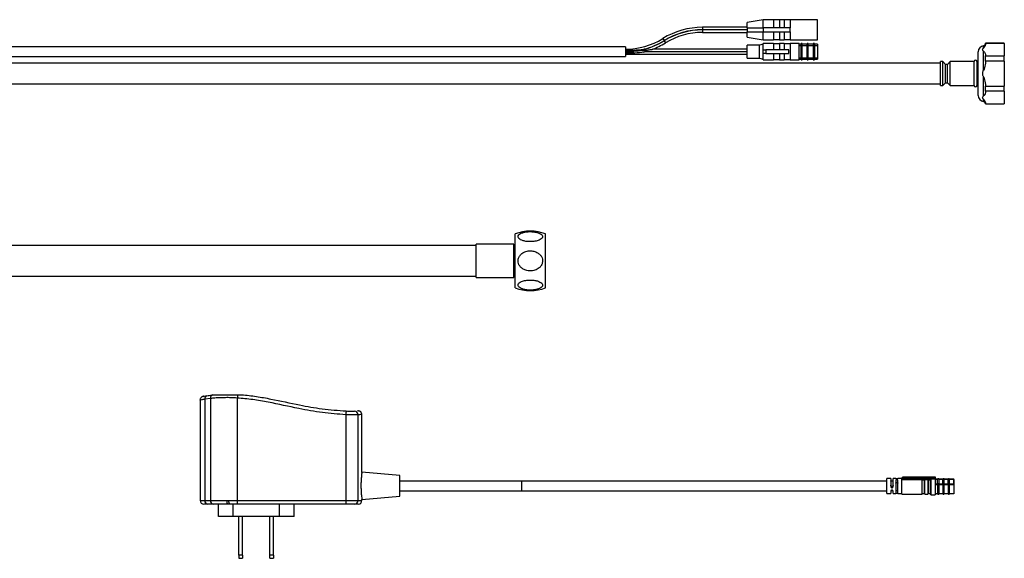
# Model space of a CAD drawing. Header units: millimetres. Extents: x 43 to 263, y 75 to 143.
# Tile 11 of 11: x 162 to 263, y 75 to 131. Entities that reach past the tile are written whole.
import ezdxf

# ---------------------------------------------------------------- set-up
doc = ezdxf.new("R2010")
doc.units = ezdxf.units.MM

msp = doc.modelspace()

# ---------------------------------------------------------------- linework, layer by layer
at = {"color": 7, "linetype": 'Continuous', "lineweight": 25}
for p, q in [((238.69, 130.61), (237.06, 130.32)), ((239.76, 130.61), (238.69, 130.61)), ((238.69, 129.77), (238.69, 130.61)), ((239.76, 130.61), (239.76, 129.77)), ((240.36, 130.59), (239.76, 130.59)), ((240.86, 130.61), (240.36, 130.61)), ((240.36, 130.61), (240.36, 129.77)), ((240.86, 130.61), (240.86, 129.77)), ((241.46, 130.59), (240.86, 130.59)), ((244.26, 130.61), (241.46, 130.61)), ((241.46, 130.61), (241.46, 129.77)), ((244.26, 128.54), (244.26, 130.61)), ((237.06, 129.84), (232.47, 129.84)), ((232.47, 129.84), (232.47, 129.59)), ((232.47, 129.59), (237.06, 129.59)), ((237.06, 129.56), (232.47, 129.56)), ((232.47, 129.56), (232.47, 129.31)), ((237.06, 129.77), (237.06, 130.32)), ((237.06, 129.77), (237.06, 129.37)), ((237.06, 129.77), (238.68, 129.77)), ((238.68, 129.77), (238.68, 129.37)), ((241.46, 129.77), (238.68, 129.77)), ((241.46, 129.37), (241.46, 129.77)), ((228.38, 128.67), (228.51, 128.46)), ((228.52, 128.44), (228.65, 128.23)), ((232.47, 129.31), (237.06, 129.31)), ((237.06, 129.37), (238.68, 129.37)), ((237.06, 128.82), (237.06, 129.37)), ((237.06, 128.82), (238.69, 128.54)), ((238.68, 129.37), (241.46, 129.37)), ((238.69, 128.54), (238.69, 129.37)), ((238.69, 128.54), (239.76, 128.54)), ((239.76, 129.37), (239.76, 128.54)), ((239.76, 128.56), (240.36, 128.56)), ((240.36, 129.37), (240.36, 128.54)), ((240.36, 128.54), (240.86, 128.54)), ((240.86, 129.37), (240.86, 128.54)), ((240.86, 128.56), (241.46, 128.56)), ((241.46, 129.37), (241.46, 128.54)), ((241.46, 128.54), (244.26, 128.54)), ((224.56, 127.82), (107.79, 127.82)), ((224.56, 127.82), (224.56, 126.82)), ((226.58, 127.59), (226.48, 127.59)), ((237.06, 127.59), (227.37, 127.59)), ((238.33, 127.99), (237.06, 127.99)), ((237.06, 126.66), (237.06, 127.99)), ((238.71, 128.11), (238.33, 127.99)), ((238.33, 126.66), (238.33, 127.99)), ((239.76, 128.16), (238.71, 128.16)), ((238.71, 127.52), (238.71, 128.16)), ((238.71, 127.12), (238.71, 127.52)), ((238.71, 127.52), (238.96, 127.52)), ((238.96, 127.52), (238.96, 127.12)), ((241.33, 127.52), (238.96, 127.52)), ((239.76, 128.16), (239.76, 127.52)), ((240.36, 128.14), (239.76, 128.14)), ((240.86, 128.16), (240.36, 128.16)), ((240.36, 128.16), (240.36, 127.52)), ((240.86, 128.16), (240.86, 127.52)), ((241.46, 128.14), (240.86, 128.14)), ((241.33, 127.12), (241.33, 127.52)), ((242.38, 128.16), (241.46, 128.16)), ((241.46, 128.16), (241.46, 126.49)), ((242.38, 126.49), (242.38, 128.16)), ((242.58, 128.11), (242.38, 128.11)), ((242.38, 127.95), (242.58, 127.95)), ((242.71, 128.16), (242.58, 128.16)), ((242.58, 127.98), (242.58, 128.16)), ((242.58, 127.98), (242.71, 127.98)), ((242.58, 126.67), (242.58, 127.98)), ((242.71, 127.98), (242.71, 128.16)), ((243.21, 128.11), (242.71, 128.11)), ((242.71, 126.67), (242.71, 127.98)), ((242.71, 127.95), (243.21, 127.95)), ((243.33, 128.16), (243.21, 128.16)), ((243.21, 127.98), (243.21, 128.16)), ((243.21, 127.98), (243.33, 127.98)), ((243.21, 126.67), (243.21, 127.98)), ((243.33, 127.98), (243.33, 128.16)), ((243.83, 128.11), (243.33, 128.11)), ((243.33, 126.67), (243.33, 127.98)), ((243.33, 127.95), (243.83, 127.95)), ((243.96, 128.16), (243.83, 128.16)), ((243.83, 128.16), (243.83, 127.98)), ((243.83, 127.98), (243.83, 126.67)), ((243.83, 127.98), (243.96, 127.98)), ((243.96, 128.16), (243.96, 127.98)), ((244.26, 128.11), (243.96, 128.11)), ((243.96, 127.98), (243.96, 126.67)), ((243.96, 127.95), (244.26, 127.95)), ((244.26, 128.11), (244.26, 127.95)), ((244.26, 127.95), (244.26, 126.7)), ((261.32, 127.7), (261.32, 127.94)), ((263.46, 128.2), (261.53, 128.2)), ((261.53, 128.18), (261.53, 128.2)), ((261.53, 128.18), (261.53, 128.17)), ((263.46, 128.18), (261.53, 128.18)), ((263.46, 128.18), (263.46, 128.2)), ((263.46, 128.18), (263.46, 126.9)), ((107.79, 126.82), (224.56, 126.82)), ((224.56, 127.34), (225.19, 127.34)), ((224.56, 127.06), (237.06, 127.06)), ((237.06, 127.31), (226.51, 127.31)), ((226.61, 127.34), (237.06, 127.34)), ((237.06, 126.66), (238.33, 126.66)), ((238.33, 126.66), (238.71, 126.54)), ((238.96, 127.12), (238.71, 127.12)), ((238.71, 126.49), (238.71, 127.12)), ((238.71, 126.49), (239.76, 126.49)), ((238.96, 127.12), (241.33, 127.12)), ((239.76, 127.12), (239.76, 126.49)), ((239.76, 126.51), (240.36, 126.51)), ((240.36, 127.12), (240.36, 126.49)), ((240.36, 126.49), (240.86, 126.49)), ((240.86, 127.12), (240.86, 126.49)), ((240.86, 126.51), (241.46, 126.51)), ((241.46, 126.49), (242.38, 126.49)), ((242.38, 126.7), (242.58, 126.7)), ((242.38, 126.54), (242.58, 126.54)), ((242.58, 126.67), (242.71, 126.67)), ((242.58, 126.49), (242.58, 126.67)), ((242.58, 126.49), (242.71, 126.49)), ((242.71, 126.7), (243.21, 126.7)), ((242.71, 126.49), (242.71, 126.67)), ((242.71, 126.54), (243.21, 126.54)), ((243.21, 126.67), (243.33, 126.67)), ((243.21, 126.49), (243.21, 126.67)), ((243.21, 126.49), (243.33, 126.49)), ((243.33, 126.7), (243.83, 126.7)), ((243.33, 126.49), (243.33, 126.67)), ((243.33, 126.54), (243.83, 126.54)), ((243.83, 126.67), (243.96, 126.67)), ((243.83, 126.67), (243.83, 126.49)), ((243.83, 126.49), (243.96, 126.49)), ((243.96, 126.7), (244.26, 126.7)), ((243.96, 126.67), (243.96, 126.49)), ((243.96, 126.54), (244.26, 126.54)), ((244.26, 126.7), (244.26, 126.54)), ((260.78, 122.82), (260.78, 127.32)), ((261.32, 125.4), (261.32, 127.38)), ((261.53, 126.91), (261.53, 126.9)), ((261.53, 126.36), (261.53, 126.9)), ((261.53, 126.9), (263.46, 126.9)), ((263.46, 126.36), (263.46, 126.9)), ((256.91, 126.14), (107.79, 126.14)), ((257.16, 126.3), (256.91, 126.3)), ((256.91, 123.85), (256.91, 126.3)), ((257.41, 126.02), (257.16, 126.3)), ((257.16, 123.85), (257.16, 126.3)), ((257.61, 126.02), (257.41, 126.02)), ((257.41, 124.12), (257.41, 126.02)), ((257.91, 126.3), (257.61, 126.02)), ((257.61, 124.12), (257.61, 126.02)), ((260.36, 126.3), (257.91, 126.3)), ((257.91, 123.85), (257.91, 126.3)), ((260.36, 123.85), (260.36, 126.3)), ((260.66, 123.85), (260.66, 126.3)), ((261.53, 126.36), (261.53, 126.33)), ((263.46, 126.36), (261.53, 126.36)), ((263.46, 126.36), (263.46, 123.79)), ((261.32, 122.77), (261.32, 124.75)), ((107.79, 124.01), (256.91, 124.01)), ((256.91, 123.85), (257.16, 123.85)), ((257.16, 123.85), (257.41, 124.12)), ((257.41, 124.12), (257.61, 124.12)), ((257.61, 124.12), (257.91, 123.85)), ((257.91, 123.85), (260.36, 123.85)), ((261.53, 123.81), (261.53, 123.79)), ((261.53, 123.79), (263.46, 123.79)), ((261.53, 123.25), (261.53, 123.79)), ((263.46, 123.25), (263.46, 123.79)), ((261.32, 122.21), (261.32, 122.44)), ((263.46, 123.25), (261.53, 123.25)), ((261.53, 123.25), (261.53, 123.24)), ((263.46, 123.25), (263.46, 121.96)), ((261.53, 121.98), (261.53, 121.96)), ((261.53, 121.96), (263.46, 121.96)), ((261.53, 121.95), (261.53, 121.96)), ((261.53, 121.95), (263.46, 121.95)), ((263.46, 121.95), (263.46, 121.96)), ((213.22, 103.05), (213.22, 108.6)), ((216.34, 103.05), (216.34, 108.6)), ((209.22, 107.39), (134.22, 107.39)), ((213.09, 107.55), (209.22, 107.55)), ((209.22, 104.1), (209.22, 107.55)), ((213.09, 104.1), (213.09, 107.55)), ((213.22, 107.32), (213.09, 107.32)), ((134.22, 104.26), (209.22, 104.26)), ((213.09, 104.32), (213.22, 104.32)), ((209.22, 104.1), (213.09, 104.1)), ((182.18, 92.06), (182.32, 92.07)), ((180.87, 91.53), (180.87, 81.2)), ((181.93, 91.69), (181.34, 91.6)), ((181.34, 91.6), (181.34, 81.2)), ((181.93, 91.69), (181.93, 81.2)), ((184.67, 91.73), (184.67, 81.2)), ((195.84, 90.02), (195.84, 81.2)), ((197.08, 90.02), (197.08, 81.2)), ((197.49, 84.09), (197.49, 90.03)), ((201.38, 83.76), (197.49, 84.11)), ((201.38, 81.64), (201.38, 83.76)), ((251.38, 83.2), (201.38, 83.2)), ((213.88, 83.2), (201.38, 83.2)), ((213.88, 83.2), (213.88, 82.7)), ((251.81, 83.47), (251.38, 83.47)), ((251.38, 81.92), (251.38, 83.47)), ((251.81, 83.47), (251.81, 82.63)), ((252.03, 83.18), (251.81, 83.18)), ((252.31, 83.47), (252.03, 83.47)), ((252.03, 82.63), (252.03, 83.47)), ((252.31, 83.47), (252.31, 83.47)), ((252.31, 83.27), (252.31, 81.92)), ((252.92, 83.47), (252.53, 83.47)), ((252.53, 83.47), (252.53, 83.47)), ((252.53, 81.92), (252.53, 83.27)), ((253.01, 83.54), (252.92, 83.54)), ((252.92, 81.86), (252.92, 83.54)), ((253.01, 83.44), (253.01, 83.6)), ((253.03, 83.6), (253.01, 83.6)), ((253.01, 83.37), (253.01, 83.44)), ((253.01, 83.44), (256.38, 83.44)), ((253.01, 83.37), (255.01, 83.37)), ((256.36, 83.61), (253.03, 83.61)), ((253.03, 83.61), (253.03, 83.48)), ((253.03, 83.48), (256.36, 83.48)), ((253.03, 83.48), (253.03, 83.45)), ((253.03, 83.45), (256.36, 83.45)), ((255.01, 81.86), (255.01, 83.37)), ((255.03, 83.31), (255.26, 83.31)), ((255.03, 81.92), (255.03, 83.31)), ((255.26, 81.92), (255.26, 83.31)), ((255.31, 81.86), (255.31, 83.37)), ((255.31, 83.37), (255.61, 83.37)), ((255.61, 83.37), (255.61, 81.86)), ((255.66, 83.31), (255.88, 83.31)), ((255.66, 81.92), (255.66, 83.31)), ((255.88, 81.92), (255.88, 83.31)), ((255.93, 81.8), (255.93, 83.43)), ((255.93, 83.43), (256.36, 83.43)), ((256.36, 83.48), (256.36, 83.61)), ((256.38, 83.6), (256.36, 83.6)), ((256.36, 83.48), (256.36, 83.45)), ((256.36, 83.43), (256.36, 81.8)), ((256.38, 83.44), (256.38, 83.6)), ((256.38, 83.4), (256.38, 83.44)), ((256.61, 83.38), (256.38, 83.38)), ((256.38, 83.38), (256.61, 83.38)), ((256.61, 82.87), (256.61, 83.38)), ((256.61, 83.38), (256.61, 83.38)), ((257.15, 83.38), (256.76, 83.38)), ((256.76, 82.87), (256.76, 83.38)), ((256.76, 83.38), (257.15, 83.38)), ((256.76, 83.38), (256.76, 83.38)), ((257.15, 82.87), (257.15, 83.38)), ((257.15, 83.38), (257.15, 83.38)), ((257.68, 83.38), (257.29, 83.38)), ((257.29, 82.87), (257.29, 83.38)), ((257.29, 83.38), (257.68, 83.38)), ((257.29, 83.38), (257.29, 83.38)), ((257.68, 82.87), (257.68, 83.38)), ((257.68, 83.38), (257.68, 83.38)), ((258.28, 83.38), (257.83, 83.38)), ((257.83, 82.87), (257.83, 83.38)), ((257.83, 83.38), (258.28, 83.38)), ((257.83, 83.38), (257.83, 83.38)), ((258.28, 82.87), (258.28, 83.38)), ((258.28, 83.38), (258.28, 83.38)), ((258.31, 82.84), (258.31, 83.35)), ((201.38, 82.2), (251.38, 82.2)), ((201.38, 82.2), (213.88, 82.2)), ((213.88, 82.7), (213.88, 82.2)), ((251.38, 81.92), (251.81, 81.92)), ((251.81, 82.17), (251.81, 81.92)), ((251.83, 82.22), (252.02, 82.22)), ((252.03, 81.92), (252.03, 82.17)), ((252.03, 81.92), (252.31, 81.92)), ((252.32, 82.22), (252.52, 82.22)), ((252.53, 81.92), (252.92, 81.92)), ((255.03, 81.92), (255.26, 81.92)), ((255.66, 81.92), (255.88, 81.92)), ((256.61, 82.87), (256.38, 82.87)), ((256.38, 82.85), (256.61, 82.85)), ((256.38, 81.91), (256.61, 81.91)), ((256.61, 82.87), (256.61, 82.85)), ((256.61, 82.85), (256.61, 81.91)), ((256.76, 82.85), (256.76, 82.87)), ((257.15, 82.87), (256.76, 82.87)), ((256.76, 81.91), (256.76, 82.85)), ((256.76, 82.85), (257.15, 82.85)), ((256.76, 81.91), (257.15, 81.91)), ((257.15, 82.87), (257.15, 82.85)), ((257.15, 82.85), (257.15, 81.91)), ((257.29, 82.85), (257.29, 82.87)), ((257.68, 82.87), (257.29, 82.87)), ((257.29, 81.91), (257.29, 82.85)), ((257.29, 82.85), (257.68, 82.85)), ((257.29, 81.91), (257.68, 81.91)), ((257.68, 82.87), (257.68, 82.85)), ((257.68, 82.85), (257.68, 81.91)), ((257.83, 82.85), (257.83, 82.87)), ((258.28, 82.87), (257.83, 82.87)), ((257.83, 81.91), (257.83, 82.85)), ((257.83, 82.85), (258.28, 82.85)), ((257.83, 81.91), (258.28, 81.91)), ((258.28, 82.87), (258.28, 82.85)), ((258.28, 82.85), (258.28, 81.91)), ((180.87, 81.2), (181.34, 81.2)), ((181.34, 81.2), (181.93, 81.2)), ((181.93, 81.2), (183.63, 81.2)), ((183.63, 81.2), (183.8, 81.2)), ((183.8, 81.2), (184.67, 81.2)), ((184.67, 81.2), (195.84, 81.2)), ((195.84, 81.2), (197.08, 81.2)), ((197.08, 81.2), (197.49, 81.2)), ((197.49, 81.29), (201.38, 81.64)), ((197.49, 81.2), (197.49, 81.29)), ((252.92, 81.86), (255.01, 81.86)), ((255.31, 81.86), (255.61, 81.86)), ((255.93, 81.8), (256.36, 81.8)), ((181.63, 80.82), (181.25, 80.82)), ((182.22, 80.82), (181.63, 80.82)), ((183.74, 80.82), (182.22, 80.82)), ((182.76, 79.57), (182.76, 80.82)), ((183.9, 80.82), (183.74, 80.82)), ((184.69, 80.82), (183.9, 80.82)), ((184.26, 79.57), (184.26, 80.82)), ((195.85, 80.82), (184.69, 80.82)), ((189.01, 79.57), (189.01, 80.82)), ((190.51, 79.57), (190.51, 80.82)), ((196.72, 80.82), (195.85, 80.82)), ((197.11, 80.82), (196.72, 80.82)), ((184.26, 79.57), (182.76, 79.57)), ((189.01, 79.57), (184.26, 79.57)), ((184.86, 75.57), (184.86, 79.57)), ((185.23, 75.57), (185.23, 79.57)), ((188.04, 75.57), (188.04, 79.57)), ((188.41, 75.57), (188.41, 79.57)), ((190.51, 79.57), (189.01, 79.57)), ((184.86, 75.57), (184.86, 75.26)), ((185.23, 75.57), (184.86, 75.57)), ((184.86, 75.26), (185.23, 75.26)), ((185.23, 75.57), (185.23, 75.26)), ((188.41, 75.57), (188.04, 75.57)), ((188.04, 75.26), (188.04, 75.57)), ((188.04, 75.26), (188.41, 75.26)), ((188.41, 75.57), (188.41, 75.26))]:
    msp.add_line(p, q, dxfattribs=at)
at = {"color": 7, "linetype": 'Continuous', "lineweight": 25, "flags": 128}
msp.add_lwpolyline([(183.74, 80.82), (183.72, 80.83), (183.7, 80.85), (183.68, 80.89), (183.66, 80.93), (183.65, 80.99), (183.64, 81.06), (183.63, 81.13), (183.63, 81.2)], dxfattribs=at)
at = {"color": 7, "linetype": 'Continuous', "lineweight": 25}
for centre, radius, start, end in [((232.47, 122.07), 7.76, 90, 121.7883), ((232.47, 122.07), 7.51, 90, 121.7883), ((232.47, 122.07), 7.49, 90, 121.7883), ((224.56, 134.82), 7.24, 270, 301.7883), ((224.56, 134.82), 7.49, 284.8466, 301.7883), ((224.56, 134.82), 7.51, 285.5471, 301.7883), ((232.47, 122.07), 7.24, 90, 121.7883), ((224.56, 134.82), 7.76, 290.6381, 301.7883), ((261.41, 127.32), 0.625, 98.2132, 180), ((261.28, 128.19), 0.25, 278.2132, 0), ((224.56, 134.82), 7.51, 270, 276.376), ((224.56, 134.82), 7.76, 283.79, 285.2971), ((260.51, 126.3), 0.15, 0, 180), ((260.16, 126.55), 0.625, 323.1301, 0), ((260.51, 123.85), 0.15, 180, 0), ((260.16, 123.6), 0.625, 0, 36.8699), ((261.41, 122.82), 0.625, 180, 261.7868), ((261.28, 121.96), 0.25, 0, 81.7868), ((214.78, 104.38), 4.5, 69.6825, 110.3175), ((214.78, 107.27), 4.5, 249.6825, 290.3175), ((182.26, 91.74), 0.33, 104.5844, 189.1541), ((190.37, 91.4), 5.7, 173.2371, 176.6641), ((181.66, 91.66), 0.326, 107.3659, 190.3604), ((198.54, 90.03), 2.7, 172.2256, 180.1946), ((196.71, 90.02), 0.368, 358.8962, 89.6408), ((256.68, 83.36), 0.0762, 13.8768, 166.1232), ((256.68, 82.85), 0.0762, 13.8768, 166.1232), ((257.22, 83.36), 0.0762, 13.8768, 166.1232), ((257.22, 82.85), 0.0762, 13.8768, 166.1232), ((257.76, 83.36), 0.0762, 13.8768, 166.1232), ((257.76, 82.85), 0.0762, 13.8768, 166.1232), ((258.28, 83.35), 0.024, 2.7023, 92.4686), ((258.28, 82.84), 0.024, 2.7023, 92.4686), ((181.25, 81.2), 0.375, 180, 270), ((181.68, 81.16), 0.34, 173.44, 261.4151), ((182.27, 81.16), 0.34, 173.44, 261.4151), ((184.22, 81.11), 0.433, 168.4182, 221.6692), ((187.37, 81.11), 2.7, 178.0109, 185.9867), ((198.53, 81.11), 2.7, 178.0109, 185.9867), ((196.71, 81.19), 0.368, 271.2124, 1.1631), ((197.11, 81.2), 0.375, 270, 0)]:
    msp.add_arc(centre, radius, start, end, dxfattribs=at)
for points, knots in [([(224.56, 127.46), (224.59, 127.46), (224.64, 127.46), (224.73, 127.46), (224.88, 127.46), (225.14, 127.47), (225.57, 127.49), (226.02, 127.53), (226.34, 127.57), (226.45, 127.58), (226.48, 127.59), (226.48, 127.59), (226.48, 127.59), (226.48, 127.59), (226.48, 127.59)], [0, 0, 0, 0, 0.031175, 0.077081, 0.144247, 0.264088, 0.470932, 0.819169, 0.949779, 0.98269, 0.991586, 0.99608, 0.998928, 1, 1, 1, 1]), ([(226.6, 127.46), (226.6, 127.46), (226.51, 127.45), (226.1, 127.4), (225.64, 127.36), (225.25, 127.34), (225.2, 127.34), (225.19, 127.34), (225.19, 127.34), (225.18, 127.34), (225.18, 127.34), (225.18, 127.34), (225.18, 127.34), (225.18, 127.34), (225.18, 127.34), (225.18, 127.34), (225.18, 127.34)], [0, 0, 0, 0, 0.001502, 0.174698, 0.868465, 0.965332, 0.974841, 0.981302, 0.985749, 0.990348, 0.992105, 0.993878, 0.995097, 0.996314, 0.998168, 1, 1, 1, 1]), ([(226.58, 127.58), (226.58, 127.58), (226.58, 127.59), (226.58, 127.57), (226.58, 127.54), (226.59, 127.51), (226.59, 127.48), (226.6, 127.46), (226.6, 127.46)], [0, 0, 0, 0, 0.1239469, 0.3383097, 0.5545768, 0.7717829, 0.9889568, 1, 1, 1, 1]), ([(226.6, 127.46), (226.6, 127.46), (226.6, 127.46), (226.62, 127.46), (226.7, 127.47), (226.88, 127.5), (227.11, 127.54), (227.29, 127.57), (227.35, 127.58), (227.37, 127.59), (227.37, 127.59), (227.37, 127.59), (227.37, 127.59)], [0, 0, 0, 0, 0.002664, 0.016016, 0.069423, 0.283078, 0.71093, 0.925685, 0.961464, 0.976801, 0.992307, 1, 1, 1, 1]), ([(226.61, 127.34), (226.61, 127.34), (226.61, 127.34), (226.61, 127.35), (226.61, 127.37), (226.6, 127.41), (226.6, 127.44), (226.6, 127.46), (226.6, 127.46), (226.6, 127.46)], [0, 0, 0, 0, 0.094122, 0.304744, 0.515838, 0.730315, 0.944753, 0.989025, 1, 1, 1, 1]), ([(261.32, 127.38), (261.3, 127.4), (261.24, 127.45), (261.23, 127.55), (261.25, 127.65), (261.31, 127.69), (261.32, 127.7)], [0, 0, 0, 0, 0.191808, 0.520279, 0.876135, 1, 1, 1, 1]), ([(261.53, 128.17), (261.52, 128.09), (261.5, 127.95), (261.42, 127.8), (261.34, 127.72), (261.32, 127.7)], [0, 0, 0, 0, 0.4859512, 0.871629, 1, 1, 1, 1]), ([(224.56, 127.19), (224.59, 127.19), (224.62, 127.19), (224.69, 127.19), (224.8, 127.19), (225, 127.19), (225.49, 127.21), (225.99, 127.25), (226.4, 127.3), (226.49, 127.31), (226.51, 127.31), (226.52, 127.31), (226.52, 127.31), (226.52, 127.31), (226.52, 127.31), (226.52, 127.31)], [0, 0, 0, 0, 0.031077, 0.056527, 0.106777, 0.197792, 0.357633, 0.8361, 0.956514, 0.981793, 0.989156, 0.993101, 0.995863, 0.998625, 1, 1, 1, 1]), ([(261.32, 127.38), (261.34, 127.36), (261.45, 127.26), (261.51, 127.1), (261.53, 126.96), (261.53, 126.91)], [0, 0, 0, 0, 0.132271, 0.713251, 1, 1, 1, 1]), ([(261.32, 124.75), (261.32, 124.75), (261.29, 124.79), (261.25, 124.9), (261.23, 125.07), (261.25, 125.23), (261.28, 125.34), (261.31, 125.39), (261.32, 125.4)], [0, 0, 0, 0, 0.0350332, 0.2057774, 0.4998095, 0.7713732, 0.926539, 1, 1, 1, 1]), ([(261.53, 126.33), (261.53, 126.33), (261.53, 126.1), (261.47, 125.8), (261.38, 125.49), (261.33, 125.41), (261.32, 125.4), (261.32, 125.4)], [0, 0, 0, 0, 0.00627, 0.716081, 0.955556, 0.987155, 1, 1, 1, 1]), ([(261.32, 124.75), (261.33, 124.73), (261.39, 124.64), (261.48, 124.32), (261.51, 124.02), (261.53, 123.81)], [0, 0, 0, 0, 0.05274, 0.34622, 1, 1, 1, 1]), ([(261.32, 122.44), (261.3, 122.46), (261.24, 122.51), (261.23, 122.62), (261.25, 122.71), (261.31, 122.76), (261.32, 122.77)], [0, 0, 0, 0, 0.191808, 0.520279, 0.876135, 1, 1, 1, 1]), ([(261.53, 123.24), (261.53, 123.2), (261.52, 123.08), (261.46, 122.92), (261.36, 122.81), (261.32, 122.77)], [0, 0, 0, 0, 0.241076, 0.7213864, 1, 1, 1, 1]), ([(261.32, 122.44), (261.34, 122.42), (261.45, 122.32), (261.51, 122.16), (261.53, 122.02), (261.53, 121.98)], [0, 0, 0, 0, 0.132271, 0.713251, 1, 1, 1, 1]), ([(214.78, 107.8), (214.94, 107.8), (215.26, 107.82), (215.66, 107.93), (215.93, 108.08), (216.05, 108.24), (216.04, 108.4), (215.93, 108.54), (215.73, 108.66), (215.43, 108.76), (215.04, 108.83), (214.56, 108.84), (214.11, 108.77), (213.78, 108.64), (213.58, 108.49), (213.5, 108.33), (213.55, 108.18), (213.68, 108.05), (213.91, 107.93), (214.24, 107.84), (214.55, 107.8), (214.74, 107.8), (214.78, 107.8)], [0, 0, 0, 0, 0.067037, 0.134295, 0.183069, 0.232132, 0.274327, 0.313703, 0.355796, 0.404447, 0.462017, 0.528335, 0.599138, 0.654192, 0.699979, 0.745993, 0.786573, 0.826288, 0.870073, 0.921331, 0.981806, 1, 1, 1, 1]), ([(214.78, 104.79), (214.94, 104.81), (215.26, 104.83), (215.66, 105.06), (215.93, 105.35), (216.05, 105.68), (216.04, 106), (215.93, 106.28), (215.73, 106.52), (215.43, 106.73), (215.04, 106.86), (214.56, 106.87), (214.11, 106.73), (213.78, 106.48), (213.58, 106.18), (213.5, 105.86), (213.55, 105.56), (213.68, 105.29), (213.91, 105.06), (214.24, 104.87), (214.55, 104.8), (214.74, 104.79), (214.78, 104.79)], [0, 0, 0, 0, 0.067037, 0.134295, 0.183069, 0.232132, 0.274327, 0.313703, 0.355796, 0.404447, 0.462017, 0.528335, 0.599138, 0.654192, 0.699979, 0.745993, 0.786573, 0.826288, 0.870073, 0.921331, 0.981806, 1, 1, 1, 1]), ([(214.78, 103.85), (214.62, 103.84), (214.3, 103.83), (213.9, 103.72), (213.63, 103.57), (213.51, 103.41), (213.52, 103.25), (213.63, 103.11), (213.83, 102.98), (214.13, 102.88), (214.53, 102.82), (215, 102.81), (215.45, 102.88), (215.78, 103.01), (215.98, 103.16), (216.06, 103.31), (216.02, 103.47), (215.88, 103.6), (215.65, 103.72), (215.32, 103.81), (215.01, 103.85), (214.82, 103.85), (214.78, 103.85)], [0, 0, 0, 0, 0.067037, 0.134295, 0.183069, 0.232132, 0.274327, 0.313703, 0.355796, 0.404447, 0.462017, 0.528335, 0.599138, 0.654192, 0.699979, 0.745993, 0.786573, 0.826288, 0.870073, 0.921331, 0.981806, 1, 1, 1, 1]), ([(181.56, 91.97), (181.73, 91.99), (181.93, 92.03), (182.14, 92.05), (182.18, 92.06)], [0, 0, 0, 0, 0.797517, 1, 1, 1, 1]), ([(182.32, 92.07), (182.33, 92.07), (182.35, 92.07), (182.55, 92.07), (182.99, 92.07), (183.64, 92.07), (184.24, 92.07), (184.55, 92.07), (184.7, 92.07)], [0, 0, 0, 0, 0.02418, 0.104964, 0.345212, 0.673483, 0.836917, 1, 1, 1, 1]), ([(184.7, 92.07), (184.83, 92.07), (184.97, 92.07), (185.11, 92.07), (185.13, 92.07), (185.15, 92.07), (185.15, 92.07), (185.15, 92.07), (185.15, 92.07)], [0, 0, 0, 0, 0.7751951, 0.8476858, 0.9265508, 0.9587221, 0.9858741, 1, 1, 1, 1]), ([(185.15, 92.07), (185.65, 92.02), (186.65, 91.91), (188.63, 91.54), (190.86, 91.06), (193.43, 90.57), (195.04, 90.46), (195.86, 90.4)], [0, 0, 0, 0, 0.138752, 0.277562, 0.556287, 0.771296, 1, 1, 1, 1]), ([(181.34, 91.6), (181.22, 91.58), (180.97, 91.54), (180.84, 91.52), (180.88, 91.53), (180.88, 91.53)], [0, 0, 0, 0, 0.479302, 0.959463, 1, 1, 1, 1]), ([(181.24, 91.91), (181.24, 91.91), (181.19, 91.9), (181.18, 91.9), (181.17, 91.89), (181.17, 91.89), (181.16, 91.89), (181.16, 91.89), (181.16, 91.89), (181.13, 91.88), (181.07, 91.86), (180.99, 91.81), (180.91, 91.7), (180.87, 91.6), (180.88, 91.54), (180.88, 91.53)], [0, 0, 0, 0, 0.035545, 0.395191, 0.441418, 0.47204, 0.477989, 0.481914, 0.486568, 0.499739, 0.555098, 0.67806, 0.815813, 0.95334, 1, 1, 1, 1]), ([(181.17, 91.89), (181.17, 91.89), (181.14, 91.89), (181.26, 91.91), (181.46, 91.95), (181.56, 91.97)], [0, 0, 0, 0, 0.001002, 0.49872, 1, 1, 1, 1]), ([(184.67, 91.73), (184.46, 91.74), (184.05, 91.77), (183.45, 91.77), (182.88, 91.76), (182.36, 91.73), (182.08, 91.7), (181.93, 91.69)], [0, 0, 0, 0, 0.200335, 0.397437, 0.600383, 0.797364, 1, 1, 1, 1]), ([(195.84, 90.02), (195.03, 90.08), (193.41, 90.19), (190.75, 90.69), (188.39, 91.21), (186.28, 91.59), (185.21, 91.68), (184.67, 91.73)], [0, 0, 0, 0, 0.2148052, 0.4313871, 0.7153782, 0.8577338, 1, 1, 1, 1]), ([(197.08, 90.02), (197.03, 90.02), (196.92, 90.01), (196.61, 90.01), (196.24, 90.02), (195.97, 90.02), (195.84, 90.02)], [0, 0, 0, 0, 0.25558, 0.511164, 0.766685, 1, 1, 1, 1]), ([(195.86, 90.4), (195.95, 90.4), (196.14, 90.39), (196.39, 90.39), (196.61, 90.39), (196.68, 90.39), (196.72, 90.39)], [0, 0, 0, 0, 0.231701, 0.486175, 0.742267, 1, 1, 1, 1]), ([(197.48, 90.02), (197.49, 90.03), (197.49, 90.08), (197.46, 90.17), (197.4, 90.27), (197.33, 90.34), (197.26, 90.37), (197.2, 90.39), (197.15, 90.4), (197.12, 90.4), (197.1, 90.4), (197.09, 90.4), (197.09, 90.4), (197.09, 90.4), (197.09, 90.4), (197.09, 90.4), (197.08, 90.4), (197.08, 90.4), (197.04, 90.4), (197.04, 90.4)], [0, 0, 0, 0, 0.012064, 0.101815, 0.17148, 0.229303, 0.278132, 0.318208, 0.349057, 0.370013, 0.378102, 0.381934, 0.384772, 0.388653, 0.395989, 0.416105, 0.516674, 0.996461, 1, 1, 1, 1]), ([(197.46, 90.03), (197.47, 90.03), (197.5, 90.03), (197.37, 90.02), (197.18, 90.02), (197.08, 90.02)], [0, 0, 0, 0, 0.179286, 0.58681, 1, 1, 1, 1]), ([(197.48, 84.09), (197.49, 84.09), (197.49, 84.09), (197.46, 83.94), (197.44, 83.76), (197.44, 83.69)], [0, 0, 0, 0, 0.272914, 0.698428, 1, 1, 1, 1]), ([(197.44, 83.69), (197.43, 83.57), (197.4, 83.32), (197.38, 82.85), (197.39, 82.38), (197.41, 81.94), (197.45, 81.58), (197.48, 81.36), (197.49, 81.27), (197.49, 81.29), (197.49, 81.29)], [0, 0, 0, 0, 0.1429734, 0.2860048, 0.4274756, 0.5681559, 0.7101837, 0.8540248, 0.9982122, 1, 1, 1, 1]), ([(251.82, 83.18), (251.82, 83.19), (251.81, 83.2), (251.81, 83.22), (251.81, 83.23)], [0, 0, 0, 0, 0.526703, 1, 1, 1, 1]), ([(252.03, 83.23), (252.03, 83.22), (252.03, 83.2), (252.02, 83.19), (252.02, 83.18)], [0, 0, 0, 0, 0.580252, 1, 1, 1, 1]), ([(252.31, 83.47), (252.31, 83.47), (252.31, 83.47), (252.33, 83.46), (252.36, 83.46), (252.39, 83.45), (252.42, 83.45), (252.46, 83.45), (252.49, 83.46), (252.52, 83.46), (252.53, 83.47), (252.53, 83.47), (252.53, 83.47)], [0, 0, 0, 0, 0.102069, 0.216018, 0.324207, 0.429263, 0.499967, 0.603819, 0.707661, 0.811779, 0.917283, 1, 1, 1, 1]), ([(252.53, 83.27), (252.53, 83.27), (252.53, 83.28), (252.53, 83.3), (252.5, 83.32), (252.47, 83.33), (252.44, 83.34), (252.4, 83.34), (252.36, 83.33), (252.33, 83.32), (252.31, 83.3), (252.31, 83.28), (252.31, 83.27), (252.31, 83.27)], [0, 0, 0, 0, 0.017894, 0.136127, 0.248231, 0.35525, 0.45987, 0.563755, 0.667518, 0.771458, 0.876272, 0.983609, 1, 1, 1, 1]), ([(252.31, 82.97), (252.31, 82.97), (252.31, 82.99), (252.31, 83.01), (252.34, 83.04), (252.37, 83.06), (252.41, 83.06), (252.44, 83.06), (252.48, 83.06), (252.51, 83.04), (252.52, 83.01), (252.53, 82.99), (252.53, 82.98), (252.53, 82.97)], [0, 0, 0, 0, 0.014794, 0.133804, 0.25333, 0.360008, 0.459932, 0.557935, 0.655621, 0.753711, 0.85379, 0.95962, 1, 1, 1, 1]), ([(255.01, 83.33), (255.01, 83.33), (255.01, 83.32), (255.01, 83.32), (255.02, 83.31), (255.03, 83.31), (255.03, 83.31), (255.03, 83.31)], [0, 0, 0, 0, 0.222666, 0.445425, 0.665282, 0.878981, 1, 1, 1, 1]), ([(255.26, 83.31), (255.26, 83.31), (255.27, 83.31), (255.27, 83.31), (255.28, 83.32), (255.28, 83.33), (255.28, 83.33), (255.28, 83.33)], [0, 0, 0, 0, 0.206925, 0.413753, 0.623333, 0.838805, 1, 1, 1, 1]), ([(255.28, 83.34), (255.28, 83.35), (255.28, 83.35), (255.29, 83.36), (255.29, 83.37), (255.3, 83.37), (255.31, 83.37), (255.31, 83.37)], [0, 0, 0, 0, 0.222085, 0.444275, 0.663396, 0.876902, 1, 1, 1, 1]), ([(255.28, 83.34), (255.28, 83.29), (255.28, 83.18), (255.28, 82.98), (255.28, 82.78), (255.28, 82.61), (255.28, 82.44), (255.28, 82.27), (255.28, 82.13), (255.28, 81.99), (255.28, 81.89), (255.28, 81.9), (255.28, 81.9)], [0, 0, 0, 0, 0.112567, 0.250046, 0.328298, 0.411755, 0.499013, 0.588195, 0.677162, 0.763804, 0.922645, 1, 1, 1, 1]), ([(255.61, 83.37), (255.61, 83.37), (255.62, 83.37), (255.62, 83.36), (255.63, 83.36), (255.63, 83.35), (255.63, 83.35), (255.63, 83.34)], [0, 0, 0, 0, 0.207782, 0.415484, 0.625468, 0.840545, 1, 1, 1, 1]), ([(255.63, 83.34), (255.63, 83.29), (255.63, 83.18), (255.63, 82.97), (255.63, 82.77), (255.63, 82.6), (255.63, 82.43), (255.63, 82.27), (255.63, 82.13), (255.63, 81.98), (255.63, 81.88), (255.63, 81.88), (255.63, 81.93), (255.63, 81.99), (255.63, 82.01)], [0, 0, 0, 0, 0.09293, 0.206312, 0.270766, 0.339419, 0.41109, 0.48422, 0.557048, 0.627855, 0.757404, 0.867282, 0.956915, 1, 1, 1, 1]), ([(255.63, 83.33), (255.63, 83.33), (255.63, 83.32), (255.64, 83.32), (255.64, 83.31), (255.65, 83.31), (255.66, 83.31), (255.66, 83.31)], [0, 0, 0, 0, 0.222666, 0.445425, 0.665282, 0.878981, 1, 1, 1, 1]), ([(255.88, 83.31), (255.89, 83.31), (255.89, 83.31), (255.9, 83.31), (255.9, 83.32), (255.91, 83.33), (255.91, 83.33), (255.91, 83.33)], [0, 0, 0, 0, 0.206925, 0.413753, 0.623333, 0.838805, 1, 1, 1, 1]), ([(255.91, 83.4), (255.91, 83.41), (255.91, 83.41), (255.91, 83.42), (255.92, 83.42), (255.93, 83.43), (255.93, 83.43), (255.93, 83.43)], [0, 0, 0, 0, 0.221027, 0.442143, 0.660666, 0.874377, 1, 1, 1, 1]), ([(255.91, 83.4), (255.91, 83.35), (255.91, 83.23), (255.91, 83.01), (255.91, 82.79), (255.91, 82.61), (255.91, 82.42), (255.91, 82.24), (255.91, 82.09), (255.91, 81.93), (255.91, 81.82), (255.91, 81.82), (255.91, 81.87), (255.91, 81.94), (255.91, 81.96)], [0, 0, 0, 0, 0.092467, 0.205557, 0.269962, 0.338635, 0.410382, 0.48362, 0.556556, 0.627442, 0.756968, 0.866587, 0.955804, 1, 1, 1, 1]), ([(256.36, 83.43), (256.36, 83.43), (256.37, 83.43), (256.37, 83.42), (256.38, 83.42), (256.38, 83.41), (256.38, 83.41), (256.38, 83.4)], [0, 0, 0, 0, 0.2087243, 0.4173792, 0.6280255, 0.8430868, 1, 1, 1, 1]), ([(256.38, 81.84), (256.38, 81.83), (256.38, 81.83), (256.38, 81.94), (256.38, 82.09), (256.38, 82.25), (256.38, 82.43), (256.38, 82.61), (256.38, 82.8), (256.38, 83.01), (256.38, 83.23), (256.38, 83.35), (256.38, 83.4)], [0, 0, 0, 0, 0.077809, 0.236654, 0.323405, 0.412516, 0.501839, 0.589194, 0.672677, 0.750871, 0.887995, 1, 1, 1, 1]), ([(256.61, 83.37), (256.61, 83.38), (256.61, 83.39), (256.63, 83.41), (256.65, 83.42), (256.67, 83.43), (256.68, 83.43), (256.7, 83.43), (256.72, 83.42), (256.74, 83.41), (256.75, 83.39), (256.76, 83.38), (256.76, 83.37)], [0, 0, 0, 0, 0.097502, 0.215095, 0.351313, 0.424845, 0.5, 0.575155, 0.648687, 0.784905, 0.902498, 1, 1, 1, 1]), ([(257.15, 83.37), (257.15, 83.38), (257.15, 83.39), (257.17, 83.41), (257.19, 83.42), (257.2, 83.43), (257.22, 83.43), (257.24, 83.43), (257.26, 83.42), (257.27, 83.41), (257.29, 83.39), (257.29, 83.38), (257.29, 83.37)], [0, 0, 0, 0, 0.097502, 0.215095, 0.351313, 0.424845, 0.5, 0.575155, 0.648687, 0.784905, 0.902498, 1, 1, 1, 1]), ([(257.68, 83.37), (257.69, 83.38), (257.69, 83.39), (257.7, 83.41), (257.72, 83.42), (257.74, 83.43), (257.76, 83.43), (257.77, 83.43), (257.79, 83.42), (257.81, 83.41), (257.83, 83.39), (257.83, 83.38), (257.83, 83.37)], [0, 0, 0, 0, 0.097502, 0.215095, 0.351313, 0.424845, 0.5, 0.575155, 0.648687, 0.784905, 0.902498, 1, 1, 1, 1]), ([(258.28, 83.37), (258.29, 83.37), (258.29, 83.37), (258.3, 83.37), (258.3, 83.37), (258.31, 83.36), (258.31, 83.36), (258.31, 83.35)], [0, 0, 0, 0, 0.239595, 0.366178, 0.500672, 0.750336, 1, 1, 1, 1]), ([(252.03, 82.76), (252.03, 82.76), (252.03, 82.74), (252.02, 82.71), (252, 82.67), (251.97, 82.65), (251.94, 82.64), (251.91, 82.64), (251.88, 82.64), (251.85, 82.66), (251.83, 82.69), (251.81, 82.72), (251.81, 82.75), (251.81, 82.76)], [0, 0, 0, 0, 0.030152, 0.147155, 0.264634, 0.370234, 0.469808, 0.499902, 0.597888, 0.695854, 0.794451, 0.896274, 1, 1, 1, 1]), ([(251.81, 82.63), (251.81, 82.62), (251.81, 82.59), (251.83, 82.56), (251.86, 82.53), (251.89, 82.52), (251.92, 82.51), (251.96, 82.52), (251.99, 82.54), (252.02, 82.56), (252.03, 82.6), (252.03, 82.62), (252.03, 82.63)], [0, 0, 0, 0, 0.102069, 0.216018, 0.324207, 0.429263, 0.499967, 0.603819, 0.707661, 0.811779, 0.917283, 1, 1, 1, 1]), ([(252.03, 82.17), (252.03, 82.17), (252.03, 82.19), (252.03, 82.21), (252, 82.24), (251.97, 82.25), (251.94, 82.26), (251.9, 82.26), (251.86, 82.25), (251.83, 82.23), (251.81, 82.2), (251.81, 82.18), (251.81, 82.17), (251.81, 82.17)], [0, 0, 0, 0, 0.017894, 0.136127, 0.248231, 0.35525, 0.45987, 0.563755, 0.667518, 0.771458, 0.876272, 0.983609, 1, 1, 1, 1]), ([(252.31, 81.93), (252.31, 81.93), (252.31, 81.93), (252.31, 81.93), (252.34, 81.94), (252.37, 81.94), (252.41, 81.95), (252.44, 81.95), (252.48, 81.94), (252.51, 81.94), (252.53, 81.93), (252.53, 81.93), (252.53, 81.93), (252.53, 81.93)], [0, 0, 0, 0, 0.017894, 0.136127, 0.248231, 0.35525, 0.45987, 0.563755, 0.667518, 0.771458, 0.876272, 0.983609, 1, 1, 1, 1]), ([(256.76, 82.85), (256.76, 82.85), (256.75, 82.85), (256.74, 82.86), (256.72, 82.86), (256.7, 82.86), (256.68, 82.86), (256.67, 82.86), (256.65, 82.86), (256.63, 82.86), (256.61, 82.85), (256.61, 82.85), (256.61, 82.85)], [0, 0, 0, 0, 0.097502, 0.215095, 0.351313, 0.424845, 0.5, 0.575155, 0.648687, 0.784905, 0.902498, 1, 1, 1, 1]), ([(256.61, 81.91), (256.61, 81.9), (256.61, 81.89), (256.63, 81.87), (256.65, 81.86), (256.67, 81.85), (256.68, 81.85), (256.7, 81.85), (256.72, 81.86), (256.74, 81.87), (256.75, 81.89), (256.76, 81.9), (256.76, 81.91)], [0, 0, 0, 0, 0.097502, 0.215095, 0.351313, 0.424845, 0.5, 0.575155, 0.648687, 0.784905, 0.902498, 1, 1, 1, 1]), ([(257.29, 82.85), (257.29, 82.85), (257.29, 82.85), (257.27, 82.86), (257.26, 82.86), (257.24, 82.86), (257.22, 82.86), (257.2, 82.86), (257.19, 82.86), (257.17, 82.86), (257.15, 82.85), (257.15, 82.85), (257.15, 82.85)], [0, 0, 0, 0, 0.0975025, 0.2150949, 0.3513134, 0.424845, 0.5, 0.575155, 0.6486866, 0.7849051, 0.9024975, 1, 1, 1, 1]), ([(257.15, 81.91), (257.15, 81.9), (257.15, 81.89), (257.17, 81.87), (257.19, 81.86), (257.2, 81.85), (257.22, 81.85), (257.24, 81.85), (257.26, 81.86), (257.27, 81.87), (257.29, 81.89), (257.29, 81.9), (257.29, 81.91)], [0, 0, 0, 0, 0.097502, 0.215095, 0.351313, 0.424845, 0.5, 0.575155, 0.648687, 0.784905, 0.902498, 1, 1, 1, 1]), ([(257.83, 82.85), (257.83, 82.85), (257.83, 82.85), (257.81, 82.86), (257.79, 82.86), (257.77, 82.86), (257.76, 82.86), (257.74, 82.86), (257.72, 82.86), (257.7, 82.86), (257.69, 82.85), (257.69, 82.85), (257.68, 82.85)], [0, 0, 0, 0, 0.097502, 0.215095, 0.351313, 0.424845, 0.5, 0.575155, 0.648687, 0.784905, 0.902498, 1, 1, 1, 1]), ([(257.68, 81.91), (257.69, 81.9), (257.69, 81.89), (257.7, 81.87), (257.72, 81.86), (257.74, 81.85), (257.76, 81.85), (257.77, 81.85), (257.79, 81.86), (257.81, 81.87), (257.83, 81.89), (257.83, 81.9), (257.83, 81.91)], [0, 0, 0, 0, 0.097502, 0.215095, 0.351313, 0.424845, 0.5, 0.575155, 0.648687, 0.784905, 0.902498, 1, 1, 1, 1]), ([(258.31, 82.84), (258.31, 82.85), (258.31, 82.85), (258.3, 82.85), (258.3, 82.85), (258.29, 82.85), (258.29, 82.85), (258.28, 82.85)], [0, 0, 0, 0, 0.249664, 0.499328, 0.633822, 0.760405, 1, 1, 1, 1]), ([(258.31, 81.94), (258.31, 81.94), (258.31, 81.93), (258.31, 81.98), (258.31, 82.09), (258.31, 82.26), (258.31, 82.46), (258.31, 82.66), (258.31, 82.78), (258.31, 82.84)], [0, 0, 0, 0, 0.046115, 0.209646, 0.380541, 0.551436, 0.714968, 0.86551, 1, 1, 1, 1]), ([(255.29, 81.87), (255.29, 81.87), (255.29, 81.87), (255.28, 81.88), (255.28, 81.88), (255.28, 81.89)], [0, 0, 0, 0, 0.263605, 0.52154, 1, 1, 1, 1]), ([(255.29, 81.87), (255.29, 81.87), (255.29, 81.87), (255.3, 81.86), (255.3, 81.86), (255.31, 81.86)], [0, 0, 0, 0, 0.2632542, 0.5211021, 1, 1, 1, 1])]:
    msp.add_open_spline(points, degree=3, knots=knots, dxfattribs=at)

doc.saveas('drawing.dxf')
